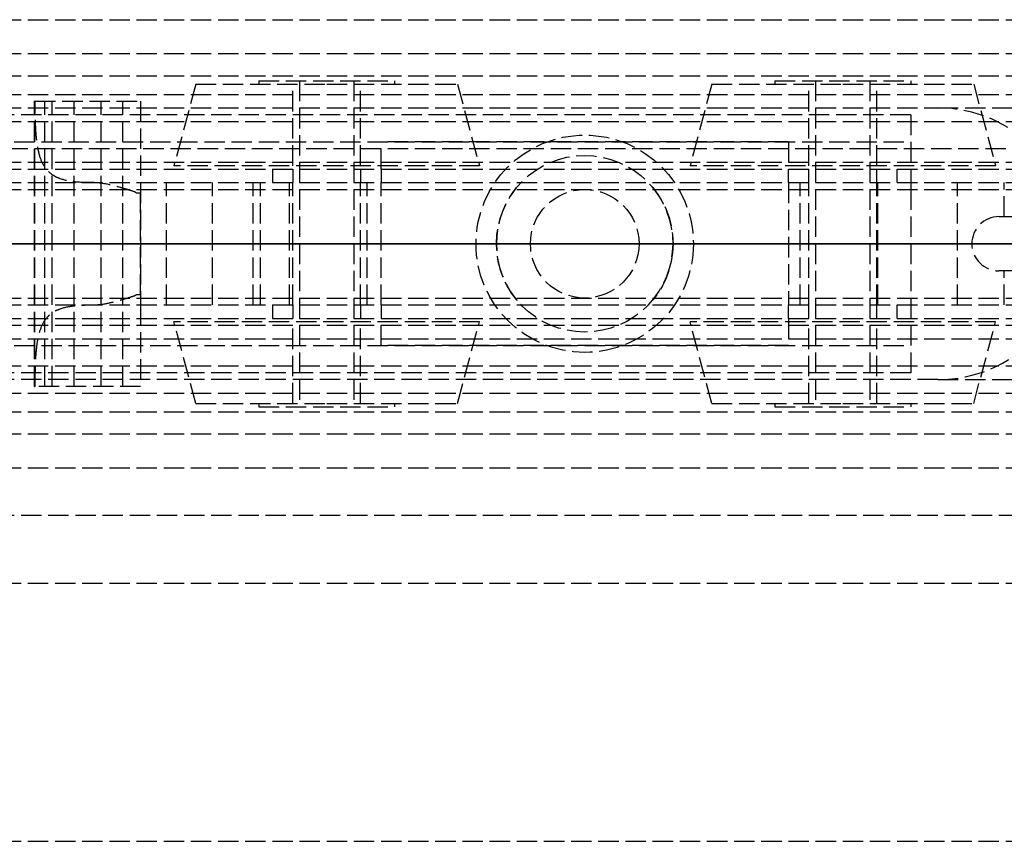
# Model space of a CAD drawing. Header units: millimetres. Extents: x 0 to 2050, y -94 to 94.
# Tile 8 of 13: x 37 to 110, y -44 to 17. Entities that reach past the tile are written whole.
import ezdxf

# ---------------------------------------------------------------- set-up
doc = ezdxf.new("R2010")
doc.units = ezdxf.units.MM
doc.header["$LTSCALE"] = 10
doc.linetypes.add('ALLCAD_Strich', pattern=[0.2, 0.15, -0.05])
doc.layers.add('BESCH_KONT_sich_schn_ansi_2d', color=40, linetype='Continuous')
doc.layers.add('BESCH_KONT_sich_schn_grun_2d', color=10, linetype='Continuous')

msp = doc.modelspace()

# ---------------------------------------------------------------- linework, layer by layer
at = {"layer": 'BESCH_KONT_sich_schn_ansi_2d', "linetype": 'ALLCAD_Strich'}
for p, q in [((0, 0, 7), (995, 0, 7)), ((995, 0, 2331), (0, 0, 2331)), ((0, 0, 2335), (995, 0, 2335)), ((0, 0, 2368), (2050, 0, 2368)), ((2050, 0, 2418), (0, 0, 2418)), ((0, 0, 6), (995, 0, 6)), ((105, 0, 2301), (0, 0, 2301)), ((0, 0, 24), (1055, 0, 24)), ((0, 0, 23), (1055, 0, 23)), ((0, 0, 24), (1055, 0, 24)), ((0, 0, 2337), (2050, 0, 2337)), ((2050, 0, 2338.5), (0, 0, 2338.5)), ((0, 0, 2365.5), (2050, 0, 2365.5)), ((0, 0, 2339.5), (2050, 0, 2339.5)), ((0, 0, 2363.5), (2050, 0, 2363.5)), ((0, 0, 2363), (2050, 0, 2363)), ((103, 0, 2330.5), (4, 0, 2330.5)), ((103, 0, 2307.5), (4, 0, 2307.5)), ((9, 0, 2328.5), (103, 0, 2328.5)), ((9, 0, 2312.5), (103, 0, 2312.5)), ((38.499, 0, 2342.25), (38.501, 0, 2345.876)), ((46.299, 0, 2346.602), (38.536, 0, 2346.602)), ((41.399, 0, 2341.5), (39.249, 0, 2341.5)), ((39.799, 0, 2345.3), (44.999, 0, 2345.3)), ((41.399, 0, 2342.8), (39.799, 0, 2342.8)), ((39.799, 0, 2342.8), (39.799, 0, 2345.3)), ((41.399, 0, 2341.5), (41.399, 0, 2342.8)), ((42.828, 0, 2352.75), (46.299, 0, 2352.75)), ((44.999, 0, 2342.8), (43.399, 0, 2342.8)), ((43.399, 0, 2342.8), (43.399, 0, 2341.5)), ((46.299, 0, 2341.5), (43.399, 0, 2341.5)), ((44.999, 0, 2345.298), (44.994, 0, 2345.298)), ((44.999, 0, 2345.3), (44.994, 0, 2345.3)), ((44.999, 0, 2345.298), (44.994, 0, 2345.298)), ((44.999, 0, 2345.297), (44.994, 0, 2345.297)), ((44.999, 0, 2345.295), (44.994, 0, 2345.295)), ((44.999, 0, 2345.292), (44.994, 0, 2345.292)), ((44.999, 0, 2345.296), (44.994, 0, 2345.296)), ((44.999, 0, 2345.297), (44.994, 0, 2345.297)), ((44.999, 0, 2345.297), (44.994, 0, 2345.297)), ((44.999, 0, 2345.298), (44.994, 0, 2345.298)), ((44.999, 0, 2345.293), (44.994, 0, 2345.293)), ((44.999, 0, 2345.295), (44.994, 0, 2345.295)), ((44.994, 0, 2345.295), (44.994, 0, 2345.292)), ((44.999, 0, 2345.292), (44.994, 0, 2345.292)), ((44.999, 0, 2345.297), (44.994, 0, 2345.297)), ((44.994, 0, 2345.295), (44.994, 0, 2345.297)), ((44.994, 0, 2345.3), (44.994, 0, 2345.297)), ((44.999, 0, 2345.3), (44.999, 0, 2342.8)), ((45.963, 0, 2353.5), (46.299, 0, 2353.5)), ((46.299, 0, 2353.5), (46.299, 0, 2352.75)), ((46.299, 0, 2353.5), (72.386, 0, 2353.5)), ((48.219, 0, 2341.5), (46.299, 0, 2341.5)), ((46.299, 0, 2352.75), (46.299, 0, 2346.602)), ((46.299, 0, 2346.602), (46.299, 0, 2341.5)), ((51.592, 0, 2340.916), (48.219, 0, 2341.5)), ((54.585, 0, 2339.212), (51.592, 0, 2340.916)), ((57.257, 0, 2337.308), (55.12, 0, 2338.804)), ((74.31, 0, 2335.5), (62.992, 0, 2335.5)), ((94, 0, 2328.5), (64, 0, 2328.5)), ((64, 0, 2320.5), (64, 0, 2328.5)), ((94, 0, 2320.5), (64, 0, 2320.5)), ((71, 0, 2345.5), (87, 0, 2345.5)), ((71, 0, 2353.5), (71, 0, 2345.5)), ((85.614, 0, 2353.5), (72.386, 0, 2353.5)), ((72.5, 0, 2345.5), (72.5, 0, 2353.5)), ((72.5, 0, 2345.5), (72.5, 0, 2335.5)), ((72.5, 0, 2353.5), (72.5, 0, 2345.5)), ((74.31, 0, 2353.5), (74.31, 0, 2345.5)), ((74.31, 0, 2335.5), (83.69, 0, 2335.5)), ((75, 0, 2331), (75, 0, 2335)), ((75, 0, 2345.5), (75, 0, 2335.5)), ((83, 0, 2348.5), (75, 0, 2348.5)), ((75, 0, 2328.5), (75, 0, 2331)), ((75, 0, 2335), (75, 0, 2348.5)), ((75, 0, 2345.5), (75, 0, 2335.5)), ((83, 0, 2331), (83, 0, 2335)), ((83, 0, 2345.5), (83, 0, 2335.5)), ((83, 0, 2328.5), (83, 0, 2331)), ((83, 0, 2335), (83, 0, 2348.5)), ((83, 0, 2345.5), (83, 0, 2335.5)), ((94.85, 0, 2335.5), (83.69, 0, 2335.5)), ((83.69, 0, 2345.5), (83.69, 0, 2353.5)), ((85.5, 0, 2345.5), (85.5, 0, 2353.5)), ((85.5, 0, 2345.5), (85.5, 0, 2335.5)), ((85.5, 0, 2353.5), (85.5, 0, 2345.5)), ((85.614, 0, 2353.5), (119, 0, 2353.5)), ((87, 0, 2353.5), (87, 0, 2345.5)), ((94, 0, 2328.5), (94, 0, 2320.5)), ((106.45, 0, 2341.415), (100.586, 0, 2337.308)), ((103, 0, 2330.5), (103, 0, 2307.5)), ((105, 0, 2301), (115, 0, 2301)), ((105, 0, 2301), (105, 0, 2331)), ((107.5, 0, 2353.5), (107.5, 0, 2342.003)), ((109.5, 0, 2353.5), (109.5, 0, 2342.487)), ((116.5, 0, 2342.5), (109.892, 0, 2342.5))]:
    msp.add_line(p, q, dxfattribs=at)
at = {"layer": 'BESCH_KONT_sich_schn_ansi_2d', "linetype": 'ALLCAD_Strich', "extrusion": (0, 1, 0)}
for centre, radius in [((-60, 2348.5), 11.247), ((-60, 2348.5), 4), ((-60, 2348.5), 2), ((-98, 2348.5), 11.247), ((-98, 2348.5), 2)]:
    msp.add_circle(centre, radius, dxfattribs=at)
at = {"layer": 'BESCH_KONT_sich_schn_ansi_2d', "linetype": 'ALLCAD_Strich', "extrusion": (0, -1, 0)}
for centre, radius in [((60, 2348.5), 9.639), ((60, 2348.5), 5), ((60, 2348.5), 2.5), ((98, 2348.5), 9.639), ((98, 2348.5), 5), ((98, 2348.5), 4), ((98, 2348.5), 2.5)]:
    msp.add_circle(centre, radius, dxfattribs=at)
at = {"layer": 'BESCH_KONT_sich_schn_ansi_2d', "linetype": 'ALLCAD_Strich', "extrusion": (0, 1, 0)}
for centre, radius, start, end in [((-39.249, 2342.25), 0.75, 270, 360), ((-46.131, 2345.872), 7.63, 0.03123, 5.49147), ((-46.131, 2345.872), 7.63, 88.739, 91.261), ((-59.996, 2345.767), 8.5, 305, 309.53891), ((-62.992, 2345.5), 10, 270, 305), ((-94.85, 2345.5), 10, 235, 270)]:
    msp.add_arc(centre, radius, start, end, dxfattribs=at)
at = {"layer": 'BESCH_KONT_sich_schn_ansi_2d', "linetype": 'ALLCAD_Strich', "extrusion": (0, -1, 0)}
msp.add_arc((109.892, 2336.5), 6, 90, 125, dxfattribs=at)
at = {"layer": 'BESCH_KONT_sich_schn_ansi_2d', "linetype": 'ALLCAD_Strich'}
for points, knots in [([(38.536, 0, 2346.602), (38.537, 0, 2346.611), (38.541, 0, 2346.655), (38.561, 0, 2346.829), (38.578, 0, 2346.969), (38.641, 0, 2347.336), (38.686, 0, 2347.563), (38.823, 0, 2348.081), (38.915, 0, 2348.372), (39.098, 0, 2348.836), (39.173, 0, 2349.009), (39.346, 0, 2349.368), (39.445, 0, 2349.555), (39.666, 0, 2349.93), (39.788, 0, 2350.118), (40.047, 0, 2350.482), (40.185, 0, 2350.658), (40.663, 0, 2351.218), (41.055, 0, 2351.594), (41.902, 0, 2352.244), (42.353, 0, 2352.522), (42.828, 0, 2352.75)], [15.435182, 15.435182, 15.435182, 15.435182, 16.554933, 16.554933, 17.82418, 17.82418, 19.093427, 19.093427, 20.362674, 20.362674, 21.03193, 21.03193, 21.701186, 21.701186, 22.370442, 22.370442, 23.039698, 23.039698, 24.647552, 24.647552, 26.164556, 26.164556, 26.164556, 26.164556]), ([(42.828, 0, 2352.75), (43.13, 0, 2352.895), (43.467, 0, 2353.031), (44.151, 0, 2353.249), (44.498, 0, 2353.332), (44.957, 0, 2353.412), (45.112, 0, 2353.435), (45.423, 0, 2353.471), (45.579, 0, 2353.483), (45.752, 0, 2353.493), (45.789, 0, 2353.494), (45.86, 0, 2353.497), (45.896, 0, 2353.498), (45.937, 0, 2353.499), (45.95, 0, 2353.5), (45.959, 0, 2353.5), (45.96, 0, 2353.5), (45.963, 0, 2353.5), (45.963, 0, 2353.5), (45.963, 0, 2353.5)], [1.722708, 1.722708, 1.722708, 1.722708, 2.727227, 2.727227, 3.731745, 3.731745, 4.178178, 4.178178, 4.62461, 4.62461, 4.729547, 4.729547, 4.834483, 4.834483, 4.870202, 4.870202, 4.877795, 4.877795, 4.885387, 4.885387, 4.885387, 4.885387])]:
    msp.add_open_spline(points, degree=3, knots=knots, dxfattribs=at)
at = {"layer": 'BESCH_KONT_sich_schn_grun_2d', "linetype": 'ALLCAD_Strich'}
for p, q in [((0, 16.5), (2050, 16.5)), ((0, 14), (2050, 14)), ((0, 12.375), (2050, 12.375)), ((50.361, 11.75), (48.753, 5.75)), ((50.361, 11.75), (60, 11.75)), ((55, 12), (65, 12)), ((55, 12), (55, 11.75)), ((57.5, 5.75), (57.5, 11.75)), ((58, 12), (58, -12)), ((60, 11.75), (69.639, 11.75)), ((62, 12), (62, -12)), ((62.5, 5.75), (62.5, 11.75)), ((65, 12), (65, 11.75)), ((69.639, 11.75), (71.247, 5.75)), ((88.361, 11.75), (86.753, 5.75)), ((88.361, 11.75), (98, 11.75)), ((93, 12), (103, 12)), ((93, 12), (93, 11.75)), ((95.5, 5.75), (95.5, 11.75)), ((96, 12), (96, -12)), ((98, 11.75), (107.639, 11.75)), ((100, 12), (100, -12)), ((100.5, 5.75), (100.5, 11.75)), ((103, 12), (103, 11.75)), ((107.639, 11.75), (109.247, 5.75)), ((0, 11), (1055, 11)), ((38.499, 10.5), (38.501, 10.5)), ((38.499, -10.5), (38.499, 10.5)), ((38.536, 10.5), (38.501, 10.5)), ((38.501, -10.5), (38.501, 10.5)), ((38.536, 10.5), (46.299, 10.5)), ((39.249, -10.5), (39.249, 10.5)), ((39.799, -10.5), (39.799, 10.5)), ((41.399, -10.5), (41.399, 10.5)), ((43.399, -10.5), (43.399, 10.5)), ((44.994, 10.497), (44.994, 10.5)), ((44.999, 10.498), (44.994, 10.498)), ((44.999, 10.497), (44.994, 10.497)), ((44.999, 10.497), (44.994, 10.497)), ((44.994, 10.497), (44.994, 10.494)), ((44.994, 10.497), (44.994, 10.497)), ((44.999, 10.497), (44.994, 10.497)), ((44.994, 10.497), (44.999, 10.497)), ((44.999, 10.496), (44.994, 10.496)), ((44.999, 10.494), (44.994, 10.494)), ((44.999, 10.493), (44.994, 10.493)), ((44.994, 10.489), (44.994, 10.493)), ((44.994, 10.491), (44.999, 10.491)), ((44.999, 10.491), (44.994, 10.491)), ((44.999, 10.49), (44.994, 10.49)), ((44.994, 10.489), (44.994, 10.487)), ((44.999, 10.489), (44.994, 10.489)), ((44.999, 10.489), (44.994, 10.489)), ((44.999, 10.487), (44.994, 10.487)), ((44.994, 10.483), (44.994, 10.486)), ((44.999, 10.486), (44.994, 10.486)), ((44.999, 10.484), (44.994, 10.484)), ((44.994, 10.483), (44.999, 10.483)), ((44.994, 10.483), (44.994, 10.483)), ((44.999, 10.483), (44.994, 10.483)), ((44.999, 10.483), (44.994, 10.483)), ((44.994, 10.483), (44.994, 10.48)), ((44.999, 10.483), (44.994, 10.483)), ((44.999, 10.482), (44.994, 10.482)), ((44.999, 10.48), (44.994, 10.48)), ((44.999, 10.497), (44.999, 10.5)), ((44.999, 10.483), (44.999, 10.497)), ((44.999, 10.497), (44.999, 10.497)), ((44.999, 10.497), (44.999, 10.497)), ((44.999, 10.497), (44.999, 10.497)), ((44.999, -10.5), (44.999, 10.483)), ((44.999, 10.483), (44.999, 10.483)), ((44.999, 10.483), (44.999, 10.483)), ((44.999, 10.483), (44.999, 10.483)), ((46.299, 10.5), (46.299, 4.5)), ((103, 9.5), (4, 9.5)), ((30, 10), (105, 10)), ((103, 9.5), (103, 4)), ((105, 10), (950, 10)), ((105, 10), (950, 10)), ((10, 9), (1055, 9)), ((9, 7.5), (103, 7.5)), ((94, 7.5), (64, 7.5)), ((64, 5.5), (64, 7.5)), ((94, 7.5), (94, 5.5)), ((2050, 7), (0, 7)), ((0, 6), (172, 6)), ((0, 5.5), (2050, 5.5)), ((71.247, 5.75), (48.753, 5.75)), ((56, 5.5), (56, 4.5)), ((57.5, 5.5), (57.5, 4.5)), ((62.5, 5.5), (62.5, 4.5)), ((64, 5.5), (64, 4.5)), ((109.247, 5.75), (86.753, 5.75)), ((94, 4.5), (94, 5.5)), ((95.5, 4.5), (95.5, 5.5)), ((100.5, 4.5), (100.5, 5.5)), ((102, 4.5), (102, 5.5)), ((0, 4.5), (2050, 4.5)), ((46.299, 4.5), (46.299, -4.5)), ((48.219, -4.5), (48.219, 4.5)), ((51.592, -4.5), (51.592, 4.5)), ((54.585, -4.5), (54.585, 4.5)), ((55.12, -4.5), (55.12, 4.5)), ((57.257, -4.5), (57.257, 4.5)), ((57.5, -4.5), (57.5, 4.5)), ((62.5, -4.5), (62.5, 4.5)), ((62.992, -4.5), (62.992, 4.5)), ((64, -4.5), (64, 4.5)), ((94, 4.5), (94, -4.5)), ((94.85, -4.5), (94.85, 4.5)), ((95.5, -4.5), (95.5, 4.5)), ((100.5, -4.5), (100.5, 4.5)), ((100.586, -4.5), (100.586, 4.5)), ((106.45, -4.5), (106.45, 4.5)), ((109.892, 2), (109.892, 4.5)), ((0, 4), (2050, 4)), ((45.963, 3.75), (46.299, 3.75)), ((46.299, -3.75), (46.299, 3.75)), ((103, 4), (103, -4)), ((109.5, 2), (119, 2)), ((119, -2), (109.5, -2)), ((109.892, -4.5), (109.892, -2)), ((0, -4), (2050, -4)), ((46.299, -3.75), (45.963, -3.75)), ((103, -4), (103, -9.5)), ((0, -4.5), (2050, -4.5)), ((46.299, -4.5), (46.299, -10.5)), ((56, -4.5), (56, -5.5)), ((57.5, -4.5), (57.5, -5.5)), ((62.5, -4.5), (62.5, -5.5)), ((64, -4.5), (64, -5.5)), ((94, -5.5), (94, -4.5)), ((95.5, -5.5), (95.5, -4.5)), ((100.5, -5.5), (100.5, -4.5)), ((102, -5.5), (102, -4.5)), ((0, -5.5), (2050, -5.5)), ((71.247, -5.75), (48.753, -5.75)), ((50.361, -11.75), (48.753, -5.75)), ((57.5, -11.75), (57.5, -5.75)), ((62.5, -11.75), (62.5, -5.75)), ((64, -7.5), (64, -5.5)), ((69.639, -11.75), (71.247, -5.75)), ((109.247, -5.75), (86.753, -5.75)), ((88.361, -11.75), (86.753, -5.75)), ((94, -5.5), (94, -7.5)), ((95.5, -11.75), (95.5, -5.75)), ((100.5, -11.75), (100.5, -5.75)), ((107.639, -11.75), (109.247, -5.75)), ((0, -6), (172, -6)), ((0, -7), (2050, -7)), ((9, -7.5), (103, -7.5)), ((94, -7.5), (64, -7.5)), ((10, -9), (1055, -9)), ((103, -9.5), (4, -9.5)), ((105, -10), (30, -10)), ((105, -10), (950, -10)), ((105, -10), (950, -10)), ((38.499, -10.5), (38.501, -10.5)), ((38.536, -10.5), (38.501, -10.5)), ((46.299, -10.5), (38.536, -10.5)), ((0, -11), (1055, -11)), ((50.361, -11.75), (60, -11.75)), ((55, -11.75), (55, -12)), ((55, -12), (65, -12)), ((60, -11.75), (69.639, -11.75)), ((65, -11.75), (65, -12)), ((88.361, -11.75), (98, -11.75)), ((93, -11.75), (93, -12)), ((93, -12), (103, -12)), ((98, -11.75), (107.639, -11.75)), ((103, -11.75), (103, -12)), ((0, -12.375), (2050, -12.375)), ((0, -14), (2050, -14)), ((0, -16.5), (2050, -16.5)), ((1055, -20), (0, -20)), ((0, -25), (2050, -25)), ((0, -44), (2050, -44))]:
    msp.add_line(p, q, dxfattribs=at)
for radius in [8, 6.5, 4]:
    msp.add_circle((79, 0), radius, dxfattribs=at)
for centre, radius, start, end in [((105, 0), 10, 270, 90), ((79, 0), 6.5, 136.18694, 223.81306), ((79, 0), 6.5, 316.18694, 43.81306), ((109.5, 0), 2, 90, 270)]:
    msp.add_arc(centre, radius, start, end, dxfattribs=at)
for points, knots in [([(42.828, 4.5), (42.353, 4.5), (41.902, 4.513), (41.055, 4.6), (40.663, 4.679), (40.185, 4.864), (40.047, 4.93), (39.788, 5.088), (39.666, 5.181), (39.445, 5.391), (39.346, 5.508), (39.173, 5.764), (39.098, 5.901), (38.915, 6.312), (38.823, 6.624), (38.686, 7.317), (38.641, 7.699), (38.578, 8.505), (38.561, 8.93), (38.541, 9.74), (38.537, 10.124), (38.536, 10.5)], [4.406817, 4.406817, 4.406817, 4.406817, 5.92382, 5.92382, 7.531675, 7.531675, 8.200931, 8.200931, 8.870186, 8.870186, 9.539442, 9.539442, 10.208698, 10.208698, 11.477945, 11.477945, 12.747192, 12.747192, 14.016439, 14.016439, 15.13619, 15.13619, 15.13619, 15.13619]), ([(45.963, 3.75), (45.963, 3.753), (45.963, 3.755), (45.96, 3.76), (45.959, 3.762), (45.95, 3.773), (45.937, 3.781), (45.896, 3.803), (45.86, 3.817), (45.789, 3.844), (45.752, 3.856), (45.579, 3.916), (45.423, 3.964), (45.112, 4.059), (44.957, 4.105), (44.498, 4.235), (44.151, 4.324), (43.467, 4.457), (43.13, 4.5), (42.828, 4.5)], [4.885389, 4.885389, 4.885389, 4.885389, 4.892981, 4.892981, 4.900573, 4.900573, 4.936292, 4.936292, 5.041229, 5.041229, 5.146165, 5.146165, 5.592598, 5.592598, 6.03903, 6.03903, 7.043549, 7.043549, 8.048067, 8.048067, 8.048067, 8.048067]), ([(42.828, -4.5), (43.13, -4.5), (43.467, -4.457), (44.151, -4.324), (44.498, -4.235), (44.957, -4.105), (45.112, -4.059), (45.423, -3.964), (45.579, -3.916), (45.752, -3.856), (45.789, -3.844), (45.86, -3.817), (45.896, -3.803), (45.937, -3.781), (45.95, -3.773), (45.959, -3.762), (45.96, -3.76), (45.963, -3.755), (45.963, -3.753), (45.963, -3.75)], [1.722708, 1.722708, 1.722708, 1.722708, 2.727227, 2.727227, 3.731745, 3.731745, 4.178178, 4.178178, 4.62461, 4.62461, 4.729547, 4.729547, 4.834483, 4.834483, 4.870202, 4.870202, 4.877795, 4.877795, 4.885387, 4.885387, 4.885387, 4.885387]), ([(38.536, -10.5), (38.537, -10.124), (38.541, -9.74), (38.561, -8.93), (38.578, -8.505), (38.641, -7.699), (38.686, -7.317), (38.823, -6.624), (38.915, -6.312), (39.098, -5.901), (39.173, -5.764), (39.346, -5.508), (39.445, -5.391), (39.666, -5.181), (39.788, -5.088), (40.047, -4.93), (40.185, -4.864), (40.663, -4.679), (41.055, -4.6), (41.902, -4.513), (42.353, -4.5), (42.828, -4.5)], [15.435182, 15.435182, 15.435182, 15.435182, 16.554933, 16.554933, 17.82418, 17.82418, 19.093427, 19.093427, 20.362674, 20.362674, 21.03193, 21.03193, 21.701186, 21.701186, 22.370442, 22.370442, 23.039698, 23.039698, 24.647552, 24.647552, 26.164556, 26.164556, 26.164556, 26.164556])]:
    msp.add_open_spline(points, degree=3, knots=knots, dxfattribs=at)

doc.saveas('drawing.dxf')
